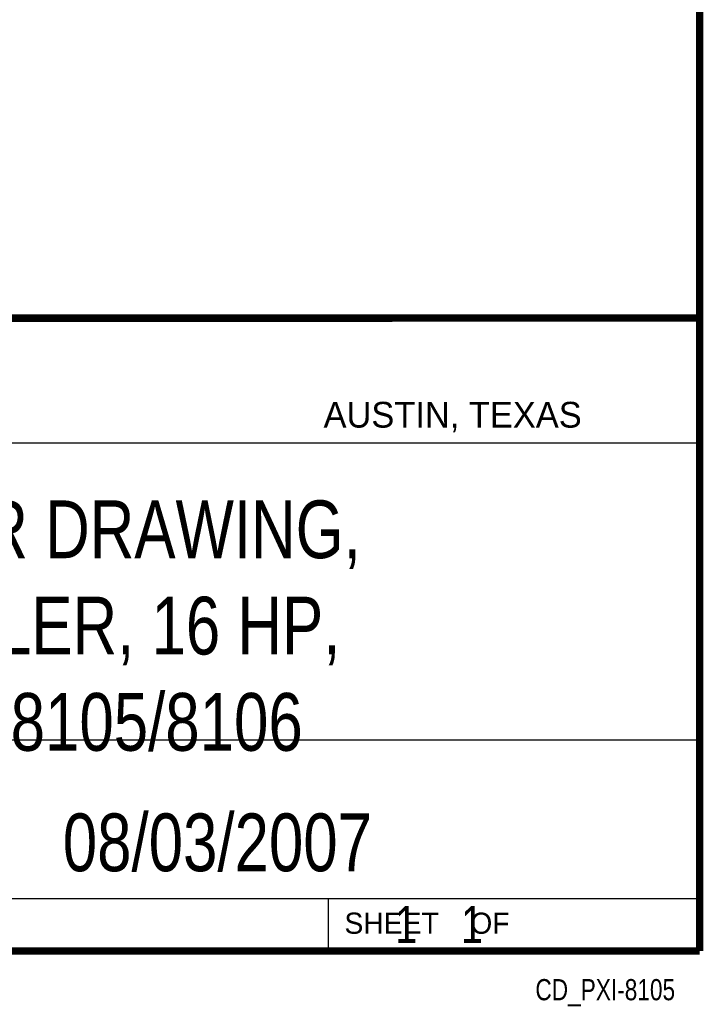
# Model space of a CAD drawing. Header units: inches. Extents: x 0.2 to 16.8, y 0.1 to 10.8.
# Tile 22 of 22: x 14.9 to 16.8, y 0.1 to 2.8. Entities that reach past the tile are written whole.
import ezdxf
from ezdxf.enums import TextEntityAlignment as Align

# ---------------------------------------------------------------- set-up
doc = ezdxf.new("R2010")
doc.units = ezdxf.units.IN
doc.header["$LTSCALE"] = 0.935
doc.header["$MEASUREMENT"] = 0
doc.layers.get('0').update_dxf_attribs({"linetype": 'CONTINUOUS'})
doc.styles.get("Standard").update_dxf_attribs({"font": 'txt', "width": 0.8})

msp = doc.modelspace()

# ---------------------------------------------------------------- linework, layer by layer
at = {"color": 2, "linetype": 'CONTINUOUS'}
for p, q in [((13.0652, 1.9695), (16.745, 1.9695)), ((16.745, 1.9695), (16.745, 0.2605)), ((13.0653, 1.6329), (16.75, 1.6329)), ((13.0652, 0.8295), (16.745, 0.8295)), ((13.0652, 0.4005), (16.745, 0.4005)), ((15.745, 0.4005), (15.745, 0.2605)), ((13.0652, 0.2605), (16.745, 0.2605)), ((15.7462, 0.2607), (16.7462, 0.2607)), ((15.7462, 0.2607), (15.7462, 0.2602)), ((15.7462, 0.2602), (16.7462, 0.2602)), ((16.7462, 0.2607), (16.7462, 0.2602))]:
    msp.add_line(p, q, dxfattribs=at)
at = {"color": 7, "linetype": 'CONTINUOUS', "const_width": 0.02}
for points in [[(16.75, 0.2586), (16.75, 10.7586)], [(11.4718, 1.9702), (16.75, 1.9707)], [(0.25, 0.2586), (16.75, 0.2586)]]:
    msp.add_lwpolyline(points, dxfattribs=at)

# ---------------------------------------------------------------- texts
at = {"color": 2, "linetype": 'CONTINUOUS'}
for s, height, p in [('AUSTIN, TEXAS', 0.069617, (15.7327, 1.6745)), ('SHEET    OF', 0.057262, (15.7892, 0.3052))]:
    msp.add_text(s, height=height, dxfattribs=at).set_placement(p)
at = {"color": 7, "linetype": 'CONTINUOUS', "width": 0.8}
msp.add_text('08/03/2007', height=0.15625, dxfattribs=at).set_placement((15.4455, 0.4744), align=Align.CENTER)
at = {"color": 2, "linetype": 'CONTINUOUS', "width": 0.8}
msp.add_text('CD_PXI-8105', height=0.057262, dxfattribs=at).set_placement((16.6837, 0.1254), align=Align.RIGHT)
at = {"color": 7, "linetype": 'CONTINUOUS'}
for s, insert, char_height, width, attachment_point in [('CUSTOMER DRAWING,\\PCONTROLLER, 16 HP,\\PPXI/PXIE-8105/8106', (14.9051, 1.4775), 0.15625, 2.25, 2), ('    1    1', (15.8075, 0.3805), 0.1, 0.8, 1)]:
    msp.add_mtext(s, dxfattribs=dict(at, insert=insert, char_height=char_height, width=width, attachment_point=attachment_point))

doc.saveas('drawing.dxf')
